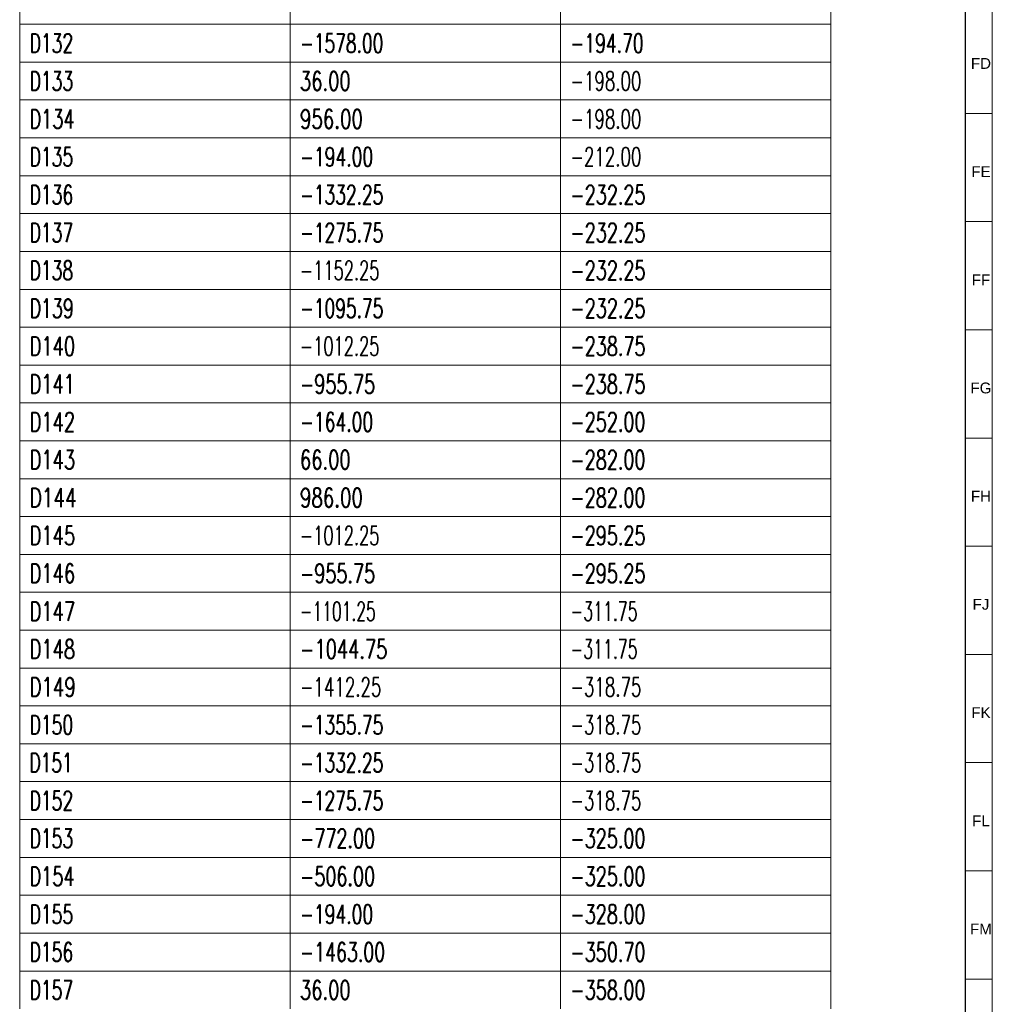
# Model space of a CAD drawing. Header units: millimetres. Extents: x -34 to 6620, y -230 to 4700.
# Tile 152 of 189: x 6438 to 6618, y 1565 to 1747. Entities that reach past the tile are written whole.
import ezdxf

# ---------------------------------------------------------------- set-up
doc = ezdxf.new("R2010")
doc.units = ezdxf.units.MM
doc.layers.add('1', color=7, linetype='Continuous', true_color=0xffffff)
doc.styles.add('Arial Unicode MS', font='Arial Unicode MS')
doc.styles.add('latin_extended', font='simplex.shx')

# ---------------------------------------------------------------- blocks, each defined once
blk = doc.blocks.new('TabularNote3')
at = {"layer": '1', "color": 163, "linetype": 'Continuous', "lineweight": 18}
for p, q in [((6438.170042, 1753.48561), (6438.170042, 1746.48561)), ((6488.170042, 1753.48561), (6488.170042, 1746.48561)), ((6538.170042, 1753.48561), (6538.170042, 1746.48561)), ((6588.170042, 1753.48561), (6588.170042, 1746.48561)), ((6438.170042, 1746.48561), (6488.170042, 1746.48561)), ((6438.170042, 1746.48561), (6438.170042, 1739.48561)), ((6488.170042, 1746.48561), (6538.170042, 1746.48561)), ((6488.170042, 1746.48561), (6488.170042, 1739.48561)), ((6538.170042, 1746.48561), (6588.170042, 1746.48561)), ((6538.170042, 1746.48561), (6538.170042, 1739.48561)), ((6588.170042, 1746.48561), (6588.170042, 1739.48561)), ((6438.170042, 1739.48561), (6488.170042, 1739.48561)), ((6438.170042, 1739.48561), (6438.170042, 1732.48561)), ((6488.170042, 1739.48561), (6538.170042, 1739.48561)), ((6488.170042, 1739.48561), (6488.170042, 1732.48561)), ((6538.170042, 1739.48561), (6588.170042, 1739.48561)), ((6538.170042, 1739.48561), (6538.170042, 1732.48561)), ((6588.170042, 1739.48561), (6588.170042, 1732.48561)), ((6438.170042, 1732.48561), (6488.170042, 1732.48561)), ((6438.170042, 1732.48561), (6438.170042, 1725.48561)), ((6488.170042, 1732.48561), (6538.170042, 1732.48561)), ((6488.170042, 1732.48561), (6488.170042, 1725.48561)), ((6538.170042, 1732.48561), (6588.170042, 1732.48561)), ((6538.170042, 1732.48561), (6538.170042, 1725.48561)), ((6588.170042, 1732.48561), (6588.170042, 1725.48561)), ((6438.170042, 1725.48561), (6488.170042, 1725.48561)), ((6438.170042, 1725.48561), (6438.170042, 1718.48561)), ((6488.170042, 1725.48561), (6538.170042, 1725.48561)), ((6488.170042, 1725.48561), (6488.170042, 1718.48561)), ((6538.170042, 1725.48561), (6588.170042, 1725.48561)), ((6538.170042, 1725.48561), (6538.170042, 1718.48561)), ((6588.170042, 1725.48561), (6588.170042, 1718.48561)), ((6438.170042, 1718.48561), (6488.170042, 1718.48561)), ((6438.170042, 1718.48561), (6438.170042, 1711.48561)), ((6488.170042, 1718.48561), (6538.170042, 1718.48561)), ((6488.170042, 1718.48561), (6488.170042, 1711.48561)), ((6538.170042, 1718.48561), (6588.170042, 1718.48561)), ((6538.170042, 1718.48561), (6538.170042, 1711.48561)), ((6588.170042, 1718.48561), (6588.170042, 1711.48561)), ((6438.170042, 1711.48561), (6488.170042, 1711.48561)), ((6438.170042, 1711.48561), (6438.170042, 1704.48561)), ((6488.170042, 1711.48561), (6538.170042, 1711.48561)), ((6488.170042, 1711.48561), (6488.170042, 1704.48561)), ((6538.170042, 1711.48561), (6588.170042, 1711.48561)), ((6538.170042, 1711.48561), (6538.170042, 1704.48561)), ((6588.170042, 1711.48561), (6588.170042, 1704.48561)), ((6438.170042, 1704.48561), (6488.170042, 1704.48561)), ((6438.170042, 1704.48561), (6438.170042, 1697.48561)), ((6488.170042, 1704.48561), (6538.170042, 1704.48561)), ((6488.170042, 1704.48561), (6488.170042, 1697.48561)), ((6538.170042, 1704.48561), (6588.170042, 1704.48561)), ((6538.170042, 1704.48561), (6538.170042, 1697.48561)), ((6588.170042, 1704.48561), (6588.170042, 1697.48561)), ((6438.170042, 1697.48561), (6488.170042, 1697.48561)), ((6438.170042, 1697.48561), (6438.170042, 1690.48561)), ((6488.170042, 1697.48561), (6538.170042, 1697.48561)), ((6488.170042, 1697.48561), (6488.170042, 1690.48561)), ((6538.170042, 1697.48561), (6588.170042, 1697.48561)), ((6538.170042, 1697.48561), (6538.170042, 1690.48561)), ((6588.170042, 1697.48561), (6588.170042, 1690.48561)), ((6438.170042, 1690.48561), (6488.170042, 1690.48561)), ((6438.170042, 1690.48561), (6438.170042, 1683.48561)), ((6488.170042, 1690.48561), (6538.170042, 1690.48561)), ((6488.170042, 1690.48561), (6488.170042, 1683.48561)), ((6538.170042, 1690.48561), (6588.170042, 1690.48561)), ((6538.170042, 1690.48561), (6538.170042, 1683.48561)), ((6588.170042, 1690.48561), (6588.170042, 1683.48561)), ((6438.170042, 1683.48561), (6488.170042, 1683.48561)), ((6438.170042, 1683.48561), (6438.170042, 1676.48561)), ((6488.170042, 1683.48561), (6538.170042, 1683.48561)), ((6488.170042, 1683.48561), (6488.170042, 1676.48561)), ((6538.170042, 1683.48561), (6588.170042, 1683.48561)), ((6538.170042, 1683.48561), (6538.170042, 1676.48561)), ((6588.170042, 1683.48561), (6588.170042, 1676.48561)), ((6438.170042, 1676.48561), (6488.170042, 1676.48561)), ((6438.170042, 1676.48561), (6438.170042, 1669.48561)), ((6488.170042, 1676.48561), (6538.170042, 1676.48561)), ((6488.170042, 1676.48561), (6488.170042, 1669.48561)), ((6538.170042, 1676.48561), (6588.170042, 1676.48561)), ((6538.170042, 1676.48561), (6538.170042, 1669.48561)), ((6588.170042, 1676.48561), (6588.170042, 1669.48561)), ((6438.170042, 1669.48561), (6488.170042, 1669.48561)), ((6438.170042, 1669.48561), (6438.170042, 1662.48561)), ((6488.170042, 1669.48561), (6538.170042, 1669.48561)), ((6488.170042, 1669.48561), (6488.170042, 1662.48561)), ((6538.170042, 1669.48561), (6588.170042, 1669.48561)), ((6538.170042, 1669.48561), (6538.170042, 1662.48561)), ((6588.170042, 1669.48561), (6588.170042, 1662.48561)), ((6438.170042, 1662.48561), (6488.170042, 1662.48561)), ((6438.170042, 1662.48561), (6438.170042, 1655.48561)), ((6488.170042, 1662.48561), (6538.170042, 1662.48561)), ((6488.170042, 1662.48561), (6488.170042, 1655.48561)), ((6538.170042, 1662.48561), (6588.170042, 1662.48561)), ((6538.170042, 1662.48561), (6538.170042, 1655.48561)), ((6588.170042, 1662.48561), (6588.170042, 1655.48561)), ((6438.170042, 1655.48561), (6488.170042, 1655.48561)), ((6438.170042, 1655.48561), (6438.170042, 1648.48561)), ((6488.170042, 1655.48561), (6538.170042, 1655.48561)), ((6488.170042, 1655.48561), (6488.170042, 1648.48561)), ((6538.170042, 1655.48561), (6588.170042, 1655.48561)), ((6538.170042, 1655.48561), (6538.170042, 1648.48561)), ((6588.170042, 1655.48561), (6588.170042, 1648.48561)), ((6438.170042, 1648.48561), (6488.170042, 1648.48561)), ((6438.170042, 1648.48561), (6438.170042, 1641.48561)), ((6488.170042, 1648.48561), (6538.170042, 1648.48561)), ((6488.170042, 1648.48561), (6488.170042, 1641.48561)), ((6538.170042, 1648.48561), (6588.170042, 1648.48561)), ((6538.170042, 1648.48561), (6538.170042, 1641.48561)), ((6588.170042, 1648.48561), (6588.170042, 1641.48561)), ((6438.170042, 1641.48561), (6488.170042, 1641.48561)), ((6438.170042, 1641.48561), (6438.170042, 1634.48561)), ((6488.170042, 1641.48561), (6538.170042, 1641.48561)), ((6488.170042, 1641.48561), (6488.170042, 1634.48561)), ((6538.170042, 1641.48561), (6588.170042, 1641.48561)), ((6538.170042, 1641.48561), (6538.170042, 1634.48561)), ((6588.170042, 1641.48561), (6588.170042, 1634.48561)), ((6438.170042, 1634.48561), (6488.170042, 1634.48561)), ((6438.170042, 1634.48561), (6438.170042, 1627.48561)), ((6488.170042, 1634.48561), (6538.170042, 1634.48561)), ((6488.170042, 1634.48561), (6488.170042, 1627.48561)), ((6538.170042, 1634.48561), (6588.170042, 1634.48561)), ((6538.170042, 1634.48561), (6538.170042, 1627.48561)), ((6588.170042, 1634.48561), (6588.170042, 1627.48561)), ((6438.170042, 1627.48561), (6488.170042, 1627.48561)), ((6438.170042, 1627.48561), (6438.170042, 1620.48561)), ((6488.170042, 1627.48561), (6538.170042, 1627.48561)), ((6488.170042, 1627.48561), (6488.170042, 1620.48561)), ((6538.170042, 1627.48561), (6588.170042, 1627.48561)), ((6538.170042, 1627.48561), (6538.170042, 1620.48561)), ((6588.170042, 1627.48561), (6588.170042, 1620.48561)), ((6438.170042, 1620.48561), (6488.170042, 1620.48561)), ((6438.170042, 1620.48561), (6438.170042, 1613.48561)), ((6488.170042, 1620.48561), (6538.170042, 1620.48561)), ((6488.170042, 1620.48561), (6488.170042, 1613.48561)), ((6538.170042, 1620.48561), (6588.170042, 1620.48561)), ((6538.170042, 1620.48561), (6538.170042, 1613.48561)), ((6588.170042, 1620.48561), (6588.170042, 1613.48561)), ((6438.170042, 1613.48561), (6488.170042, 1613.48561)), ((6438.170042, 1613.48561), (6438.170042, 1606.48561)), ((6488.170042, 1613.48561), (6538.170042, 1613.48561)), ((6488.170042, 1613.48561), (6488.170042, 1606.48561)), ((6538.170042, 1613.48561), (6588.170042, 1613.48561)), ((6538.170042, 1613.48561), (6538.170042, 1606.48561)), ((6588.170042, 1613.48561), (6588.170042, 1606.48561)), ((6438.170042, 1606.48561), (6488.170042, 1606.48561)), ((6438.170042, 1606.48561), (6438.170042, 1599.48561)), ((6488.170042, 1606.48561), (6538.170042, 1606.48561)), ((6488.170042, 1606.48561), (6488.170042, 1599.48561)), ((6538.170042, 1606.48561), (6588.170042, 1606.48561)), ((6538.170042, 1606.48561), (6538.170042, 1599.48561)), ((6588.170042, 1606.48561), (6588.170042, 1599.48561)), ((6438.170042, 1599.48561), (6488.170042, 1599.48561)), ((6438.170042, 1599.48561), (6438.170042, 1592.48561)), ((6488.170042, 1599.48561), (6538.170042, 1599.48561)), ((6488.170042, 1599.48561), (6488.170042, 1592.48561)), ((6538.170042, 1599.48561), (6588.170042, 1599.48561)), ((6538.170042, 1599.48561), (6538.170042, 1592.48561)), ((6588.170042, 1599.48561), (6588.170042, 1592.48561)), ((6438.170042, 1592.48561), (6488.170042, 1592.48561)), ((6438.170042, 1592.48561), (6438.170042, 1585.48561)), ((6488.170042, 1592.48561), (6538.170042, 1592.48561)), ((6488.170042, 1592.48561), (6488.170042, 1585.48561)), ((6538.170042, 1592.48561), (6588.170042, 1592.48561)), ((6538.170042, 1592.48561), (6538.170042, 1585.48561)), ((6588.170042, 1592.48561), (6588.170042, 1585.48561)), ((6438.170042, 1585.48561), (6488.170042, 1585.48561)), ((6438.170042, 1585.48561), (6438.170042, 1578.48561)), ((6488.170042, 1585.48561), (6538.170042, 1585.48561)), ((6488.170042, 1585.48561), (6488.170042, 1578.48561)), ((6538.170042, 1585.48561), (6588.170042, 1585.48561)), ((6538.170042, 1585.48561), (6538.170042, 1578.48561)), ((6588.170042, 1585.48561), (6588.170042, 1578.48561)), ((6438.170042, 1578.48561), (6488.170042, 1578.48561)), ((6438.170042, 1578.48561), (6438.170042, 1571.48561)), ((6488.170042, 1578.48561), (6538.170042, 1578.48561)), ((6488.170042, 1578.48561), (6488.170042, 1571.48561)), ((6538.170042, 1578.48561), (6588.170042, 1578.48561)), ((6538.170042, 1578.48561), (6538.170042, 1571.48561)), ((6588.170042, 1578.48561), (6588.170042, 1571.48561)), ((6438.170042, 1571.48561), (6488.170042, 1571.48561)), ((6438.170042, 1571.48561), (6438.170042, 1564.48561)), ((6488.170042, 1571.48561), (6538.170042, 1571.48561)), ((6488.170042, 1571.48561), (6488.170042, 1564.48561)), ((6538.170042, 1571.48561), (6588.170042, 1571.48561)), ((6538.170042, 1571.48561), (6538.170042, 1564.48561)), ((6588.170042, 1571.48561), (6588.170042, 1564.48561))]:
    blk.add_line(p, q, dxfattribs=at)
at = {"layer": '1', "color": 2, "linetype": 'Continuous', "lineweight": 13, "char_height": 3.5, "attachment_point": 4, "line_spacing_factor": 0.963855, "style": 'latin_extended'}
for s, insert in [('\\W0.6647;D132', (6439.987542, 1742.98561)), ('\\W0.6584;-1578.00', (6489.987542, 1742.98561)), ('\\W0.6637;-194.70', (6539.987542, 1742.98561)), ('\\W0.6647;D133', (6439.987542, 1735.98561)), ('\\W0.6940;36.00', (6489.987542, 1735.98561)), ('\\W0.6439;-198.00', (6539.987542, 1735.98561)), ('\\W0.6853;D134', (6439.987542, 1728.98561)), ('\\W0.7053;956.00', (6489.987542, 1728.98561)), ('\\W0.6439;-198.00', (6539.987542, 1728.98561)), ('\\W0.6647;D135', (6439.987542, 1721.98561)), ('\\W0.6637;-194.00', (6489.987542, 1721.98561)), ('\\W0.6439;-212.00', (6539.987542, 1721.98561)), ('\\W0.6647;D136', (6439.987542, 1714.98561)), ('\\W0.6584;-1332.25', (6489.987542, 1714.98561)), ('\\W0.6809;-232.25', (6539.987542, 1714.98561)), ('\\W0.6647;D137', (6439.987542, 1707.98561)), ('\\W0.6584;-1275.75', (6489.987542, 1707.98561)), ('\\W0.6809;-232.25', (6539.987542, 1707.98561)), ('\\W0.6647;D138', (6439.987542, 1700.98561)), ('\\W0.6284;-1152.25', (6489.987542, 1700.98561)), ('\\W0.6809;-232.25', (6539.987542, 1700.98561)), ('\\W0.6733;D139', (6439.987542, 1693.98561)), ('\\W0.6584;-1095.75', (6489.987542, 1693.98561)), ('\\W0.6809;-232.25', (6539.987542, 1693.98561)), ('\\W0.6941;D140', (6439.987542, 1686.98561)), ('\\W0.6284;-1012.25', (6489.987542, 1686.98561)), ('\\W0.6809;-238.75', (6539.987542, 1686.98561)), ('\\W0.6882;D141', (6439.987542, 1679.98561)), ('\\W0.6809;-955.75', (6489.987542, 1679.98561)), ('\\W0.6809;-238.75', (6539.987542, 1679.98561)), ('\\W0.6941;D142', (6439.987542, 1672.98561)), ('\\W0.6637;-164.00', (6489.987542, 1672.98561)), ('\\W0.6809;-252.00', (6539.987542, 1672.98561)), ('\\W0.6941;D143', (6439.987542, 1665.98561)), ('\\W0.6940;66.00', (6489.987542, 1665.98561)), ('\\W0.6809;-282.00', (6539.987542, 1665.98561)), ('\\W0.7186;D144', (6439.987542, 1658.98561)), ('\\W0.7053;986.00', (6489.987542, 1658.98561)), ('\\W0.6809;-282.00', (6539.987542, 1658.98561)), ('\\W0.6941;D145', (6439.987542, 1651.98561)), ('\\W0.6284;-1012.25', (6489.987542, 1651.98561)), ('\\W0.6809;-295.25', (6539.987542, 1651.98561)), ('\\W0.6941;D146', (6439.987542, 1644.98561)), ('\\W0.6809;-955.75', (6489.987542, 1644.98561)), ('\\W0.6809;-295.25', (6539.987542, 1644.98561)), ('\\W0.6941;D147', (6439.987542, 1637.98561)), ('\\W0.5983;-1101.25', (6489.987542, 1637.98561)), ('\\W0.6094;-311.75', (6539.987542, 1637.98561)), ('\\W0.6941;D148', (6439.987542, 1630.98561)), ('\\W0.6906;-1044.75', (6489.987542, 1630.98561)), ('\\W0.6094;-311.75', (6539.987542, 1630.98561)), ('\\W0.7031;D149', (6439.987542, 1623.98561)), ('\\W0.6434;-1412.25', (6489.987542, 1623.98561)), ('\\W0.6439;-318.75', (6539.987542, 1623.98561)), ('\\W0.6647;D150', (6439.987542, 1616.98561)), ('\\W0.6584;-1355.75', (6489.987542, 1616.98561)), ('\\W0.6439;-318.75', (6539.987542, 1616.98561)), ('\\W0.6563;D151', (6439.987542, 1609.98561)), ('\\W0.6584;-1332.25', (6489.987542, 1609.98561)), ('\\W0.6439;-318.75', (6539.987542, 1609.98561)), ('\\W0.6647;D152', (6439.987542, 1602.98561)), ('\\W0.6584;-1275.75', (6489.987542, 1602.98561)), ('\\W0.6439;-318.75', (6539.987542, 1602.98561)), ('\\W0.6647;D153', (6439.987542, 1595.98561)), ('\\W0.6809;-772.00', (6489.987542, 1595.98561)), ('\\W0.6809;-325.00', (6539.987542, 1595.98561)), ('\\W0.6853;D154', (6439.987542, 1588.98561)), ('\\W0.6809;-506.00', (6489.987542, 1588.98561)), ('\\W0.6809;-325.00', (6539.987542, 1588.98561)), ('\\W0.6647;D155', (6439.987542, 1581.98561)), ('\\W0.6637;-194.00', (6489.987542, 1581.98561)), ('\\W0.6809;-328.00', (6539.987542, 1581.98561)), ('\\W0.6647;D156', (6439.987542, 1574.98561)), ('\\W0.6734;-1463.00', (6489.987542, 1574.98561)), ('\\W0.6809;-350.70', (6539.987542, 1574.98561)), ('\\W0.6647;D157', (6439.987542, 1567.98561)), ('\\W0.6940;36.00', (6489.987542, 1567.98561)), ('\\W0.6809;-358.00', (6539.987542, 1567.98561))]:
    blk.add_mtext(s, dxfattribs=dict(at, insert=insert))
blk = doc.blocks.new('TabularNote5')
at = {"layer": '1', "color": 163, "linetype": 'Continuous', "lineweight": 18}
for p, q in [((6438.170042, 1753.48561), (6438.170042, 1746.48561)), ((6488.170042, 1753.48561), (6488.170042, 1746.48561)), ((6538.170042, 1753.48561), (6538.170042, 1746.48561)), ((6588.170042, 1753.48561), (6588.170042, 1746.48561)), ((6438.170042, 1746.48561), (6488.170042, 1746.48561)), ((6438.170042, 1746.48561), (6438.170042, 1739.48561)), ((6488.170042, 1746.48561), (6538.170042, 1746.48561)), ((6488.170042, 1746.48561), (6488.170042, 1739.48561)), ((6538.170042, 1746.48561), (6588.170042, 1746.48561)), ((6538.170042, 1746.48561), (6538.170042, 1739.48561)), ((6588.170042, 1746.48561), (6588.170042, 1739.48561)), ((6438.170042, 1739.48561), (6488.170042, 1739.48561)), ((6438.170042, 1739.48561), (6438.170042, 1732.48561)), ((6488.170042, 1739.48561), (6538.170042, 1739.48561)), ((6488.170042, 1739.48561), (6488.170042, 1732.48561)), ((6538.170042, 1739.48561), (6588.170042, 1739.48561)), ((6538.170042, 1739.48561), (6538.170042, 1732.48561)), ((6588.170042, 1739.48561), (6588.170042, 1732.48561)), ((6438.170042, 1732.48561), (6488.170042, 1732.48561)), ((6438.170042, 1732.48561), (6438.170042, 1725.48561)), ((6488.170042, 1732.48561), (6538.170042, 1732.48561)), ((6488.170042, 1732.48561), (6488.170042, 1725.48561)), ((6538.170042, 1732.48561), (6588.170042, 1732.48561)), ((6538.170042, 1732.48561), (6538.170042, 1725.48561)), ((6588.170042, 1732.48561), (6588.170042, 1725.48561)), ((6438.170042, 1725.48561), (6488.170042, 1725.48561)), ((6438.170042, 1725.48561), (6438.170042, 1718.48561)), ((6488.170042, 1725.48561), (6538.170042, 1725.48561)), ((6488.170042, 1725.48561), (6488.170042, 1718.48561)), ((6538.170042, 1725.48561), (6588.170042, 1725.48561)), ((6538.170042, 1725.48561), (6538.170042, 1718.48561)), ((6588.170042, 1725.48561), (6588.170042, 1718.48561)), ((6438.170042, 1718.48561), (6488.170042, 1718.48561)), ((6438.170042, 1718.48561), (6438.170042, 1711.48561)), ((6488.170042, 1718.48561), (6538.170042, 1718.48561)), ((6488.170042, 1718.48561), (6488.170042, 1711.48561)), ((6538.170042, 1718.48561), (6588.170042, 1718.48561)), ((6538.170042, 1718.48561), (6538.170042, 1711.48561)), ((6588.170042, 1718.48561), (6588.170042, 1711.48561)), ((6438.170042, 1711.48561), (6488.170042, 1711.48561)), ((6438.170042, 1711.48561), (6438.170042, 1704.48561)), ((6488.170042, 1711.48561), (6538.170042, 1711.48561)), ((6488.170042, 1711.48561), (6488.170042, 1704.48561)), ((6538.170042, 1711.48561), (6588.170042, 1711.48561)), ((6538.170042, 1711.48561), (6538.170042, 1704.48561)), ((6588.170042, 1711.48561), (6588.170042, 1704.48561)), ((6438.170042, 1704.48561), (6488.170042, 1704.48561)), ((6438.170042, 1704.48561), (6438.170042, 1697.48561)), ((6488.170042, 1704.48561), (6538.170042, 1704.48561)), ((6488.170042, 1704.48561), (6488.170042, 1697.48561)), ((6538.170042, 1704.48561), (6588.170042, 1704.48561)), ((6538.170042, 1704.48561), (6538.170042, 1697.48561)), ((6588.170042, 1704.48561), (6588.170042, 1697.48561)), ((6438.170042, 1697.48561), (6488.170042, 1697.48561)), ((6438.170042, 1697.48561), (6438.170042, 1690.48561)), ((6488.170042, 1697.48561), (6538.170042, 1697.48561)), ((6488.170042, 1697.48561), (6488.170042, 1690.48561)), ((6538.170042, 1697.48561), (6588.170042, 1697.48561)), ((6538.170042, 1697.48561), (6538.170042, 1690.48561)), ((6588.170042, 1697.48561), (6588.170042, 1690.48561)), ((6438.170042, 1690.48561), (6488.170042, 1690.48561)), ((6438.170042, 1690.48561), (6438.170042, 1683.48561)), ((6488.170042, 1690.48561), (6538.170042, 1690.48561)), ((6488.170042, 1690.48561), (6488.170042, 1683.48561)), ((6538.170042, 1690.48561), (6588.170042, 1690.48561)), ((6538.170042, 1690.48561), (6538.170042, 1683.48561)), ((6588.170042, 1690.48561), (6588.170042, 1683.48561)), ((6438.170042, 1683.48561), (6488.170042, 1683.48561)), ((6438.170042, 1683.48561), (6438.170042, 1676.48561)), ((6488.170042, 1683.48561), (6538.170042, 1683.48561)), ((6488.170042, 1683.48561), (6488.170042, 1676.48561)), ((6538.170042, 1683.48561), (6588.170042, 1683.48561)), ((6538.170042, 1683.48561), (6538.170042, 1676.48561)), ((6588.170042, 1683.48561), (6588.170042, 1676.48561)), ((6438.170042, 1676.48561), (6488.170042, 1676.48561)), ((6438.170042, 1676.48561), (6438.170042, 1669.48561)), ((6488.170042, 1676.48561), (6538.170042, 1676.48561)), ((6488.170042, 1676.48561), (6488.170042, 1669.48561)), ((6538.170042, 1676.48561), (6588.170042, 1676.48561)), ((6538.170042, 1676.48561), (6538.170042, 1669.48561)), ((6588.170042, 1676.48561), (6588.170042, 1669.48561)), ((6438.170042, 1669.48561), (6488.170042, 1669.48561)), ((6438.170042, 1669.48561), (6438.170042, 1662.48561)), ((6488.170042, 1669.48561), (6538.170042, 1669.48561)), ((6488.170042, 1669.48561), (6488.170042, 1662.48561)), ((6538.170042, 1669.48561), (6588.170042, 1669.48561)), ((6538.170042, 1669.48561), (6538.170042, 1662.48561)), ((6588.170042, 1669.48561), (6588.170042, 1662.48561)), ((6438.170042, 1662.48561), (6488.170042, 1662.48561)), ((6438.170042, 1662.48561), (6438.170042, 1655.48561)), ((6488.170042, 1662.48561), (6538.170042, 1662.48561)), ((6488.170042, 1662.48561), (6488.170042, 1655.48561)), ((6538.170042, 1662.48561), (6588.170042, 1662.48561)), ((6538.170042, 1662.48561), (6538.170042, 1655.48561)), ((6588.170042, 1662.48561), (6588.170042, 1655.48561)), ((6438.170042, 1655.48561), (6488.170042, 1655.48561)), ((6438.170042, 1655.48561), (6438.170042, 1648.48561)), ((6488.170042, 1655.48561), (6538.170042, 1655.48561)), ((6488.170042, 1655.48561), (6488.170042, 1648.48561)), ((6538.170042, 1655.48561), (6588.170042, 1655.48561)), ((6538.170042, 1655.48561), (6538.170042, 1648.48561)), ((6588.170042, 1655.48561), (6588.170042, 1648.48561)), ((6438.170042, 1648.48561), (6488.170042, 1648.48561)), ((6438.170042, 1648.48561), (6438.170042, 1641.48561)), ((6488.170042, 1648.48561), (6538.170042, 1648.48561)), ((6488.170042, 1648.48561), (6488.170042, 1641.48561)), ((6538.170042, 1648.48561), (6588.170042, 1648.48561)), ((6538.170042, 1648.48561), (6538.170042, 1641.48561)), ((6588.170042, 1648.48561), (6588.170042, 1641.48561)), ((6438.170042, 1641.48561), (6488.170042, 1641.48561)), ((6438.170042, 1641.48561), (6438.170042, 1634.48561)), ((6488.170042, 1641.48561), (6538.170042, 1641.48561)), ((6488.170042, 1641.48561), (6488.170042, 1634.48561)), ((6538.170042, 1641.48561), (6588.170042, 1641.48561)), ((6538.170042, 1641.48561), (6538.170042, 1634.48561)), ((6588.170042, 1641.48561), (6588.170042, 1634.48561)), ((6438.170042, 1634.48561), (6488.170042, 1634.48561)), ((6438.170042, 1634.48561), (6438.170042, 1627.48561)), ((6488.170042, 1634.48561), (6538.170042, 1634.48561)), ((6488.170042, 1634.48561), (6488.170042, 1627.48561)), ((6538.170042, 1634.48561), (6588.170042, 1634.48561)), ((6538.170042, 1634.48561), (6538.170042, 1627.48561)), ((6588.170042, 1634.48561), (6588.170042, 1627.48561)), ((6438.170042, 1627.48561), (6488.170042, 1627.48561)), ((6438.170042, 1627.48561), (6438.170042, 1620.48561)), ((6488.170042, 1627.48561), (6538.170042, 1627.48561)), ((6488.170042, 1627.48561), (6488.170042, 1620.48561)), ((6538.170042, 1627.48561), (6588.170042, 1627.48561)), ((6538.170042, 1627.48561), (6538.170042, 1620.48561)), ((6588.170042, 1627.48561), (6588.170042, 1620.48561)), ((6438.170042, 1620.48561), (6488.170042, 1620.48561)), ((6438.170042, 1620.48561), (6438.170042, 1613.48561)), ((6488.170042, 1620.48561), (6538.170042, 1620.48561)), ((6488.170042, 1620.48561), (6488.170042, 1613.48561)), ((6538.170042, 1620.48561), (6588.170042, 1620.48561)), ((6538.170042, 1620.48561), (6538.170042, 1613.48561)), ((6588.170042, 1620.48561), (6588.170042, 1613.48561)), ((6438.170042, 1613.48561), (6488.170042, 1613.48561)), ((6438.170042, 1613.48561), (6438.170042, 1606.48561)), ((6488.170042, 1613.48561), (6538.170042, 1613.48561)), ((6488.170042, 1613.48561), (6488.170042, 1606.48561)), ((6538.170042, 1613.48561), (6588.170042, 1613.48561)), ((6538.170042, 1613.48561), (6538.170042, 1606.48561)), ((6588.170042, 1613.48561), (6588.170042, 1606.48561)), ((6438.170042, 1606.48561), (6488.170042, 1606.48561)), ((6438.170042, 1606.48561), (6438.170042, 1599.48561)), ((6488.170042, 1606.48561), (6538.170042, 1606.48561)), ((6488.170042, 1606.48561), (6488.170042, 1599.48561)), ((6538.170042, 1606.48561), (6588.170042, 1606.48561)), ((6538.170042, 1606.48561), (6538.170042, 1599.48561)), ((6588.170042, 1606.48561), (6588.170042, 1599.48561)), ((6438.170042, 1599.48561), (6488.170042, 1599.48561)), ((6438.170042, 1599.48561), (6438.170042, 1592.48561)), ((6488.170042, 1599.48561), (6538.170042, 1599.48561)), ((6488.170042, 1599.48561), (6488.170042, 1592.48561)), ((6538.170042, 1599.48561), (6588.170042, 1599.48561)), ((6538.170042, 1599.48561), (6538.170042, 1592.48561)), ((6588.170042, 1599.48561), (6588.170042, 1592.48561)), ((6438.170042, 1592.48561), (6488.170042, 1592.48561)), ((6438.170042, 1592.48561), (6438.170042, 1585.48561)), ((6488.170042, 1592.48561), (6538.170042, 1592.48561)), ((6488.170042, 1592.48561), (6488.170042, 1585.48561)), ((6538.170042, 1592.48561), (6588.170042, 1592.48561)), ((6538.170042, 1592.48561), (6538.170042, 1585.48561)), ((6588.170042, 1592.48561), (6588.170042, 1585.48561)), ((6438.170042, 1585.48561), (6488.170042, 1585.48561)), ((6438.170042, 1585.48561), (6438.170042, 1578.48561)), ((6488.170042, 1585.48561), (6538.170042, 1585.48561)), ((6488.170042, 1585.48561), (6488.170042, 1578.48561)), ((6538.170042, 1585.48561), (6588.170042, 1585.48561)), ((6538.170042, 1585.48561), (6538.170042, 1578.48561)), ((6588.170042, 1585.48561), (6588.170042, 1578.48561)), ((6438.170042, 1578.48561), (6488.170042, 1578.48561)), ((6438.170042, 1578.48561), (6438.170042, 1571.48561)), ((6488.170042, 1578.48561), (6538.170042, 1578.48561)), ((6488.170042, 1578.48561), (6488.170042, 1571.48561)), ((6538.170042, 1578.48561), (6588.170042, 1578.48561)), ((6538.170042, 1578.48561), (6538.170042, 1571.48561)), ((6588.170042, 1578.48561), (6588.170042, 1571.48561)), ((6438.170042, 1571.48561), (6488.170042, 1571.48561)), ((6438.170042, 1571.48561), (6438.170042, 1564.48561)), ((6488.170042, 1571.48561), (6538.170042, 1571.48561)), ((6488.170042, 1571.48561), (6488.170042, 1564.48561)), ((6538.170042, 1571.48561), (6588.170042, 1571.48561)), ((6538.170042, 1571.48561), (6538.170042, 1564.48561)), ((6588.170042, 1571.48561), (6588.170042, 1564.48561))]:
    blk.add_line(p, q, dxfattribs=at)
at = {"layer": '1', "color": 2, "linetype": 'Continuous', "lineweight": 13, "char_height": 3.5, "attachment_point": 4, "line_spacing_factor": 0.963855, "style": 'latin_extended'}
for s, insert in [('\\W0.6647;D132', (6439.987542, 1742.98561)), ('\\W0.6584;-1578.00', (6489.987542, 1742.98561)), ('\\W0.6637;-194.70', (6539.987542, 1742.98561)), ('\\W0.6647;D133', (6439.987542, 1735.98561)), ('\\W0.6940;36.00', (6489.987542, 1735.98561)), ('\\W0.6439;-198.00', (6539.987542, 1735.98561)), ('\\W0.6853;D134', (6439.987542, 1728.98561)), ('\\W0.7053;956.00', (6489.987542, 1728.98561)), ('\\W0.6439;-198.00', (6539.987542, 1728.98561)), ('\\W0.6647;D135', (6439.987542, 1721.98561)), ('\\W0.6637;-194.00', (6489.987542, 1721.98561)), ('\\W0.6439;-212.00', (6539.987542, 1721.98561)), ('\\W0.6647;D136', (6439.987542, 1714.98561)), ('\\W0.6584;-1332.25', (6489.987542, 1714.98561)), ('\\W0.6809;-232.25', (6539.987542, 1714.98561)), ('\\W0.6647;D137', (6439.987542, 1707.98561)), ('\\W0.6584;-1275.75', (6489.987542, 1707.98561)), ('\\W0.6809;-232.25', (6539.987542, 1707.98561)), ('\\W0.6647;D138', (6439.987542, 1700.98561)), ('\\W0.6284;-1152.25', (6489.987542, 1700.98561)), ('\\W0.6809;-232.25', (6539.987542, 1700.98561)), ('\\W0.6733;D139', (6439.987542, 1693.98561)), ('\\W0.6584;-1095.75', (6489.987542, 1693.98561)), ('\\W0.6809;-232.25', (6539.987542, 1693.98561)), ('\\W0.6941;D140', (6439.987542, 1686.98561)), ('\\W0.6284;-1012.25', (6489.987542, 1686.98561)), ('\\W0.6809;-238.75', (6539.987542, 1686.98561)), ('\\W0.6882;D141', (6439.987542, 1679.98561)), ('\\W0.6809;-955.75', (6489.987542, 1679.98561)), ('\\W0.6809;-238.75', (6539.987542, 1679.98561)), ('\\W0.6941;D142', (6439.987542, 1672.98561)), ('\\W0.6637;-164.00', (6489.987542, 1672.98561)), ('\\W0.6809;-252.00', (6539.987542, 1672.98561)), ('\\W0.6941;D143', (6439.987542, 1665.98561)), ('\\W0.6940;66.00', (6489.987542, 1665.98561)), ('\\W0.6809;-282.00', (6539.987542, 1665.98561)), ('\\W0.7186;D144', (6439.987542, 1658.98561)), ('\\W0.7053;986.00', (6489.987542, 1658.98561)), ('\\W0.6809;-282.00', (6539.987542, 1658.98561)), ('\\W0.6941;D145', (6439.987542, 1651.98561)), ('\\W0.6284;-1012.25', (6489.987542, 1651.98561)), ('\\W0.6809;-295.25', (6539.987542, 1651.98561)), ('\\W0.6941;D146', (6439.987542, 1644.98561)), ('\\W0.6809;-955.75', (6489.987542, 1644.98561)), ('\\W0.6809;-295.25', (6539.987542, 1644.98561)), ('\\W0.6941;D147', (6439.987542, 1637.98561)), ('\\W0.5983;-1101.25', (6489.987542, 1637.98561)), ('\\W0.6094;-311.75', (6539.987542, 1637.98561)), ('\\W0.6941;D148', (6439.987542, 1630.98561)), ('\\W0.6906;-1044.75', (6489.987542, 1630.98561)), ('\\W0.6094;-311.75', (6539.987542, 1630.98561)), ('\\W0.7031;D149', (6439.987542, 1623.98561)), ('\\W0.6434;-1412.25', (6489.987542, 1623.98561)), ('\\W0.6439;-318.75', (6539.987542, 1623.98561)), ('\\W0.6647;D150', (6439.987542, 1616.98561)), ('\\W0.6584;-1355.75', (6489.987542, 1616.98561)), ('\\W0.6439;-318.75', (6539.987542, 1616.98561)), ('\\W0.6563;D151', (6439.987542, 1609.98561)), ('\\W0.6584;-1332.25', (6489.987542, 1609.98561)), ('\\W0.6439;-318.75', (6539.987542, 1609.98561)), ('\\W0.6647;D152', (6439.987542, 1602.98561)), ('\\W0.6584;-1275.75', (6489.987542, 1602.98561)), ('\\W0.6439;-318.75', (6539.987542, 1602.98561)), ('\\W0.6647;D153', (6439.987542, 1595.98561)), ('\\W0.6809;-772.00', (6489.987542, 1595.98561)), ('\\W0.6809;-325.00', (6539.987542, 1595.98561)), ('\\W0.6853;D154', (6439.987542, 1588.98561)), ('\\W0.6809;-506.00', (6489.987542, 1588.98561)), ('\\W0.6809;-325.00', (6539.987542, 1588.98561)), ('\\W0.6647;D155', (6439.987542, 1581.98561)), ('\\W0.6637;-194.00', (6489.987542, 1581.98561)), ('\\W0.6809;-328.00', (6539.987542, 1581.98561)), ('\\W0.6647;D156', (6439.987542, 1574.98561)), ('\\W0.6734;-1463.00', (6489.987542, 1574.98561)), ('\\W0.6809;-350.70', (6539.987542, 1574.98561)), ('\\W0.6647;D157', (6439.987542, 1567.98561)), ('\\W0.6940;36.00', (6489.987542, 1567.98561)), ('\\W0.6809;-358.00', (6539.987542, 1567.98561))]:
    blk.add_mtext(s, dxfattribs=dict(at, insert=insert))

msp = doc.modelspace()

# ---------------------------------------------------------------- linework, layer by layer
at = {"layer": '1', "color": 3, "linetype": 'Continuous', "lineweight": 18}
msp.add_line((6618, 4698), (6618, 2), dxfattribs=at)
at = {"layer": '1', "color": 7, "linetype": 'Continuous', "lineweight": 25}
msp.add_line((6613, 4693), (6613, 7), dxfattribs=at)
at = {"layer": '1', "color": 3, "linetype": 'Continuous', "lineweight": 13}
for p, q in [((6613, 1730), (6618, 1730)), ((6613, 1710), (6618, 1710)), ((6613, 1690), (6618, 1690)), ((6613, 1670), (6618, 1670)), ((6613, 1650), (6618, 1650)), ((6613, 1630), (6618, 1630)), ((6613, 1610), (6618, 1610)), ((6613, 1590), (6618, 1590)), ((6613, 1570), (6618, 1570))]:
    msp.add_line(p, q, dxfattribs=at)

# ---------------------------------------------------------------- block references
at = {"layer": '1', "color": 163, "linetype": 'Continuous', "lineweight": 18}
for name in ['TabularNote3', 'TabularNote5']:
    msp.add_blockref(name, (0, 0), dxfattribs=at)

# ---------------------------------------------------------------- texts
at = {"layer": '1', "color": 3, "linetype": 'Continuous', "lineweight": 13, "char_height": 2, "attachment_point": 7, "line_spacing_factor": 1.069626, "style": 'Arial Unicode MS'}
for s, insert in [('\\W1.0000;FD', (6614.038, 1738.243)), ('\\W1.0000;FE', (6614.115, 1718.243)), ('\\W1.0000;FF', (6614.193, 1698.243)), ('\\W1.0000;FG', (6613.96, 1678.226)), ('\\W1.0000;FH', (6614.038, 1658.243)), ('\\W1.0000;FJ', (6614.348, 1638.243)), ('\\W1.0000;FK', (6614.115, 1618.243)), ('\\W1.0000;FL', (6614.27, 1598.243)), ('\\W1.0000;FM', (6613.883, 1578.243))]:
    msp.add_mtext(s, dxfattribs=dict(at, insert=insert))

doc.saveas('drawing.dxf')
